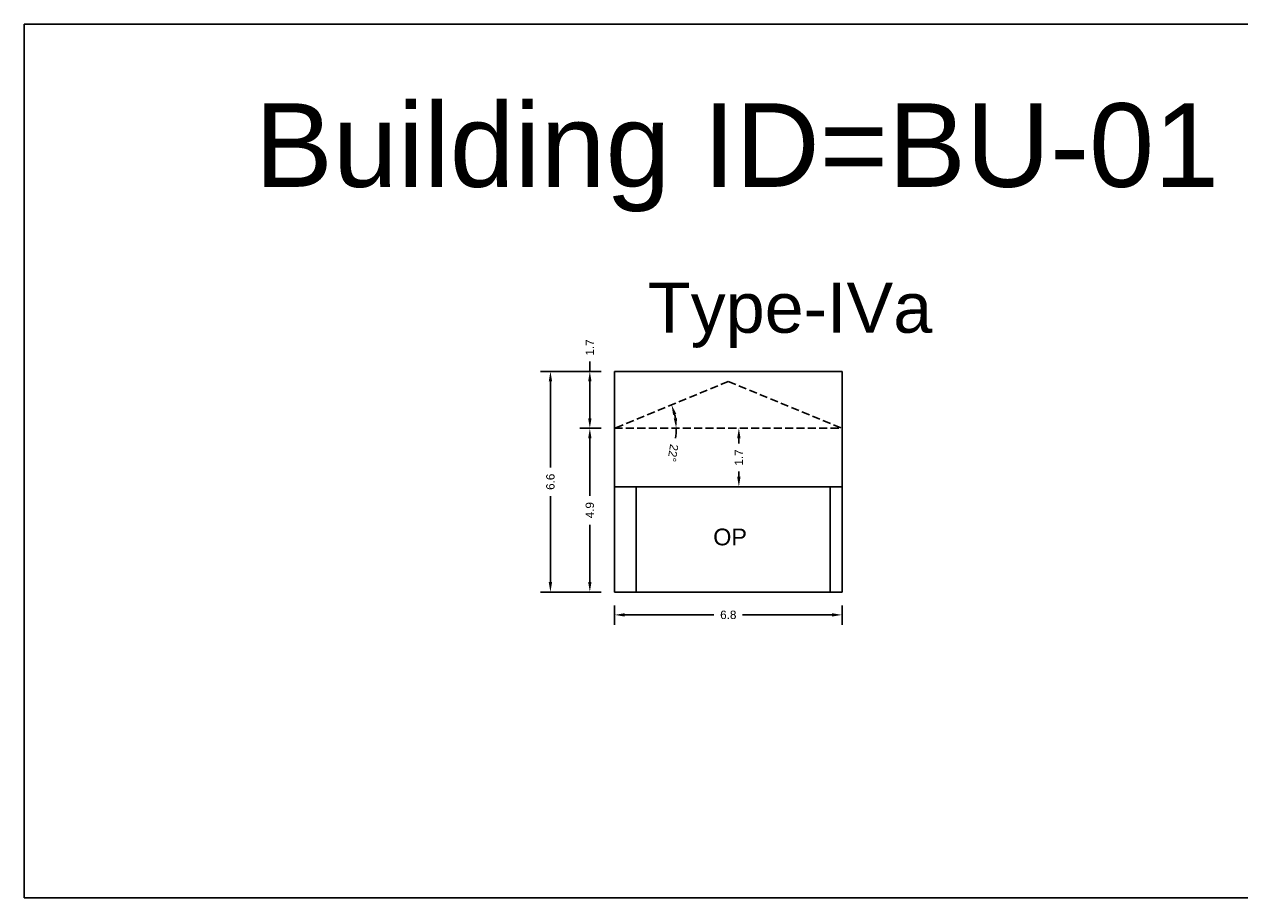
# Model space of a CAD drawing. Header units: metres. Extents: x 3416649 to 3417093, y -6712874 to -6712690.
# Tile 10 of 45: x 3416649 to 3416686, y -6712716 to -6712690. Entities that reach past the tile are written whole.
import ezdxf

# ---------------------------------------------------------------- set-up
doc = ezdxf.new("R2010")
doc.units = ezdxf.units.M
doc.linetypes.add('ACAD_ISO02W100', pattern=[15, 12, -3])
doc.layers.add('Dotted', color=7, linetype='ACAD_ISO02W100', plot=False)
doc.styles.get("Standard").update_dxf_attribs({"font": 'arial.ttf'})
doc.dimstyles.new('ISO-25', dxfattribs={"dimtxt": 0.25, "dimasz": 0.3, "dimexe": 0.3, "dimexo": 0.4, "dimgap": 0.2, "dimtad": 0, "dimdec": 1, "dimdsep": 46, "dimtxsty": 'Standard', "dimcen": 2.5, "dimadec": 0, "dimazin": 0, "dimtfac": 1, "dimtdec": 1, "dimtmove": 0, "dimatfit": 3, "dimfxl": 1, "dimarcsym": 0})

# ---------------------------------------------------------------- blocks, each defined once
blk = doc.blocks.new('*D4')
at = {"color": 0, "lineweight": -2, "transparency": 16777216}
for start, end in [(9.3357, 13.0444), (350.6643, 0)]:
    blk.add_arc((3416667.033, -6712702.16), 1.843, start, end, dxfattribs=at)
at = {"color": 0, "transparency": 16777216}
for points in [[(3416668.781, -6712701.76), (3416668.876, -6712701.729), (3416668.737, -6712701.459)], [(3416668.901, -6712701.857), (3416668.802, -6712701.865), (3416668.876, -6712702.16)]]:
    blk.add_solid(points, dxfattribs=at)
at = {"layer": 'Defpoints', "color": 0, "transparency": 16777216}
for p in [(3416670.433, -6712700.76), (3416668.814, -6712701.686), (3416667.033, -6712702.16), (3416667.033, -6712702.16), (3416673.833, -6712702.16)]:
    blk.add_point(p, dxfattribs=at)
at = {"color": 0, "transparency": 16777216, "insert": (3416668.779, -6712702.901), "char_height": 0.25, "attachment_point": 5, "rotation": 260.6643}
blk.add_mtext('22°', dxfattribs=at)
blk = doc.blocks.new('*D5')
at = {"color": 0, "lineweight": -2, "transparency": 16777216}
for p, q in [((3416666.633, -6712702.16), (3416665.993, -6712702.16)), ((3416666.293, -6712702.46), (3416666.293, -6712704.177)), ((3416666.293, -6712706.76), (3416666.293, -6712705.043)), ((3416666.633, -6712707.06), (3416665.993, -6712707.06))]:
    blk.add_line(p, q, dxfattribs=at)
at = {"color": 0, "transparency": 16777216}
for points in [[(3416666.243, -6712702.46), (3416666.343, -6712702.46), (3416666.293, -6712702.16)], [(3416666.243, -6712706.76), (3416666.343, -6712706.76), (3416666.293, -6712707.06)]]:
    blk.add_solid(points, dxfattribs=at)
at = {"layer": 'Defpoints', "color": 0, "transparency": 16777216}
for p in [(3416666.293, -6712702.16), (3416667.033, -6712702.16), (3416667.033, -6712707.06)]:
    blk.add_point(p, dxfattribs=at)
at = {"color": 0, "transparency": 16777216, "insert": (3416666.293, -6712704.61), "char_height": 0.25, "attachment_point": 5, "rotation": 90}
blk.add_mtext('4.9', dxfattribs=at)
blk = doc.blocks.new('*D6')
at = {"color": 0, "lineweight": -2, "transparency": 16777216}
for p, q in [((3416666.293, -6712700.46), (3416666.293, -6712700.16)), ((3416666.633, -6712700.46), (3416665.993, -6712700.46)), ((3416666.293, -6712701.86), (3416666.293, -6712700.76)), ((3416666.633, -6712702.16), (3416665.993, -6712702.16))]:
    blk.add_line(p, q, dxfattribs=at)
at = {"color": 0, "transparency": 16777216}
for points in [[(3416666.243, -6712700.76), (3416666.343, -6712700.76), (3416666.293, -6712700.46)], [(3416666.243, -6712701.86), (3416666.343, -6712701.86), (3416666.293, -6712702.16)]]:
    blk.add_solid(points, dxfattribs=at)
at = {"layer": 'Defpoints', "color": 0, "transparency": 16777216}
for p in [(3416666.293, -6712700.46), (3416667.033, -6712700.46), (3416667.033, -6712702.16)]:
    blk.add_point(p, dxfattribs=at)
at = {"color": 0, "transparency": 16777216, "insert": (3416666.293, -6712699.745), "char_height": 0.25, "attachment_point": 5, "rotation": 90}
blk.add_mtext('1.7', dxfattribs=at)
blk = doc.blocks.new('*D7')
at = {"color": 0, "lineweight": -2, "transparency": 16777216}
for p, q in [((3416667.033, -6712707.46), (3416667.033, -6712708.04)), ((3416673.833, -6712707.46), (3416673.833, -6712708.04)), ((3416667.333, -6712707.74), (3416670.004, -6712707.74)), ((3416673.533, -6712707.74), (3416670.861, -6712707.74))]:
    blk.add_line(p, q, dxfattribs=at)
at = {"color": 0, "transparency": 16777216}
for points in [[(3416667.333, -6712707.69), (3416667.333, -6712707.79), (3416667.033, -6712707.74)], [(3416673.533, -6712707.69), (3416673.533, -6712707.79), (3416673.833, -6712707.74)]]:
    blk.add_solid(points, dxfattribs=at)
at = {"layer": 'Defpoints', "color": 0, "transparency": 16777216}
for p in [(3416667.033, -6712707.06), (3416673.833, -6712707.06), (3416673.833, -6712707.74)]:
    blk.add_point(p, dxfattribs=at)
at = {"color": 0, "transparency": 16777216, "insert": (3416670.433, -6712707.74), "char_height": 0.25, "attachment_point": 5}
blk.add_mtext('6.8', dxfattribs=at)
blk = doc.blocks.new('*D8')
at = {"color": 0, "lineweight": -2, "transparency": 16777216}
for p, q in [((3416666.633, -6712700.46), (3416664.815, -6712700.46)), ((3416665.115, -6712700.76), (3416665.115, -6712703.332)), ((3416665.115, -6712706.76), (3416665.115, -6712704.189)), ((3416666.633, -6712707.06), (3416664.815, -6712707.06))]:
    blk.add_line(p, q, dxfattribs=at)
at = {"color": 0, "transparency": 16777216}
for points in [[(3416665.065, -6712700.76), (3416665.165, -6712700.76), (3416665.115, -6712700.46)], [(3416665.065, -6712706.76), (3416665.165, -6712706.76), (3416665.115, -6712707.06)]]:
    blk.add_solid(points, dxfattribs=at)
at = {"layer": 'Defpoints', "color": 0, "transparency": 16777216}
for p in [(3416665.115, -6712700.46), (3416667.033, -6712700.46), (3416667.033, -6712707.06)]:
    blk.add_point(p, dxfattribs=at)
at = {"color": 0, "transparency": 16777216, "insert": (3416665.115, -6712703.76), "char_height": 0.25, "attachment_point": 5, "rotation": 90}
blk.add_mtext('6.6', dxfattribs=at)
blk = doc.blocks.new('*D9')
at = {"color": 0, "lineweight": -2, "transparency": 16777216}
for p, q in [((3416670.63, -6712702.16), (3416670.448, -6712702.16)), ((3416670.748, -6712702.46), (3416670.748, -6712702.62)), ((3416670.748, -6712703.61), (3416670.748, -6712703.451)), ((3416670.63, -6712703.91), (3416670.448, -6712703.91))]:
    blk.add_line(p, q, dxfattribs=at)
at = {"color": 0, "transparency": 16777216}
for points in [[(3416670.698, -6712702.46), (3416670.798, -6712702.46), (3416670.748, -6712702.16)], [(3416670.698, -6712703.61), (3416670.798, -6712703.61), (3416670.748, -6712703.91)]]:
    blk.add_solid(points, dxfattribs=at)
at = {"layer": 'Defpoints', "color": 0, "transparency": 16777216}
for p in [(3416670.748, -6712702.16), (3416671.03, -6712702.16), (3416671.03, -6712703.91)]:
    blk.add_point(p, dxfattribs=at)
at = {"color": 0, "transparency": 16777216, "insert": (3416670.748, -6712703.035), "char_height": 0.25, "attachment_point": 5, "rotation": 90}
blk.add_mtext('1.7', dxfattribs=at)

msp = doc.modelspace()

# ---------------------------------------------------------------- hatches: boundary and pattern name
h = msp.add_hatch()
h.set_pattern_fill('ANGLE', color=256)
h.set_pattern_definition([(0, (0, 0), (0, 6.985), [5.08, -1.905]), (90, (0, 0), (-6.985, 4e-16), [5.08, -1.905])])
h.paths.add_polyline_path([(3416677.756, -6712702.899), (3416677.304, -6712702.899), (3416677.304, -6712710.77), (3416677.756, -6712710.77)])
h.paths.add_polyline_path([(3416677.756, -6712702.419), (3416677.304, -6712702.419), (3416677.304, -6712702.899), (3416677.756, -6712702.899)])
h.paths.add_polyline_path([(3416677.756, -6712702.119), (3416677.304, -6712702.119), (3416677.304, -6712702.419), (3416677.756, -6712702.419)])
h.paths.add_polyline_path([(3416677.756, -6712701.216), (3416677.304, -6712701.216), (3416677.304, -6712702.119), (3416677.756, -6712702.119)])

# ---------------------------------------------------------------- linework, layer by layer
for points in [[(3416649.386, -6712690.082), (3416689.983, -6712690.082), (3416689.983, -6712716.196), (3416649.386, -6712716.196)], [(3416667.683, -6712703.91), (3416673.483, -6712703.91), (3416673.483, -6712707.06), (3416667.683, -6712707.06)]]:
    msp.add_lwpolyline(points, close=True)
for points in [[(3416667.033, -6712700.46), (3416673.833, -6712700.46)], [(3416667.033, -6712700.46), (3416667.033, -6712707.06)], [(3416673.833, -6712700.46), (3416673.833, -6712707.06)], [(3416667.033, -6712703.91), (3416673.833, -6712703.91)], [(3416667.683, -6712703.91), (3416667.683, -6712707.06)], [(3416673.483, -6712703.91), (3416673.483, -6712707.06)], [(3416667.033, -6712707.06), (3416673.833, -6712707.06)]]:
    msp.add_lwpolyline(points)
at = {"layer": 'Dotted', "ltscale": 0.02}
for points in [[(3416670.433, -6712700.76), (3416667.033, -6712702.16)], [(3416670.433, -6712700.76), (3416673.833, -6712702.16)], [(3416667.033, -6712702.16), (3416673.833, -6712702.16)]]:
    msp.add_lwpolyline(points, dxfattribs=at)

# ---------------------------------------------------------------- texts
at = {"attachment_point": 1}
for s, width, heights, insert, char_height in [('Building ID=BU-01', 67.86454, [0.517], (3416656.28, -6712692.443), 2.5), ('Type-IVa', 9.99112, [0.517], (3416668.028, -6712697.804), 1.5), ('OP', 1.17554, [0], (3416669.982, -6712705.16), 0.5)]:
    msp.add_mtext_dynamic_manual_height_columns(s, width=width, gutter_width=12.5, heights=heights, dxfattribs=dict(at, insert=insert, char_height=char_height))

# ---------------------------------------------------------------- dimensions: what is measured, and where the dimension line sits
for base, p1, p2, picture, middle in [((3416666.293, -6712700.46), (3416667.033, -6712702.16), (3416667.033, -6712700.46), '*D6', (3416666.293, -6712699.745)), ((3416665.115, -6712700.46), (3416667.033, -6712707.06), (3416667.033, -6712700.46), '*D8', (3416665.115, -6712703.76)), ((3416666.293, -6712702.16), (3416667.033, -6712707.06), (3416667.033, -6712702.16), '*D5', (3416666.293, -6712704.61))]:
    dim = msp.add_linear_dim(base=base, p1=p1, p2=p2, angle=90, dimstyle='ISO-25')
    dim.commit()
    dim.dimension.update_dxf_attribs({"geometry": picture, "text_midpoint": middle})
dim = msp.add_angular_dim_2l(base=(3416668.814, -6712701.686), line1=((3416667.033, -6712702.16), (3416673.833, -6712702.16)), line2=((3416670.433, -6712700.76), (3416667.033, -6712702.16)), dimstyle='ISO-25')
dim.commit()
dim.dimension.update_dxf_attribs({"geometry": '*D4', "text_midpoint": (3416668.779, -6712702.901)})
dim = msp.add_linear_dim(base=(3416670.748326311, -6712702.160332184), p1=(3416671.030395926, -6712703.91033218), p2=(3416671.030395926, -6712702.160332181), angle=90, dimstyle='ISO-25')
dim.commit()
dim.dimension.update_dxf_attribs({"geometry": '*D9', "text_midpoint": (3416670.748326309, -6712703.035332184), "dimtype": 160})
dim = msp.add_linear_dim(base=(3416673.833, -6712707.74), p1=(3416667.033, -6712707.06), p2=(3416673.833, -6712707.06), dimstyle='ISO-25')
dim.commit()
dim.dimension.update_dxf_attribs({"geometry": '*D7', "text_midpoint": (3416670.433, -6712707.74)})

doc.saveas('drawing.dxf')
